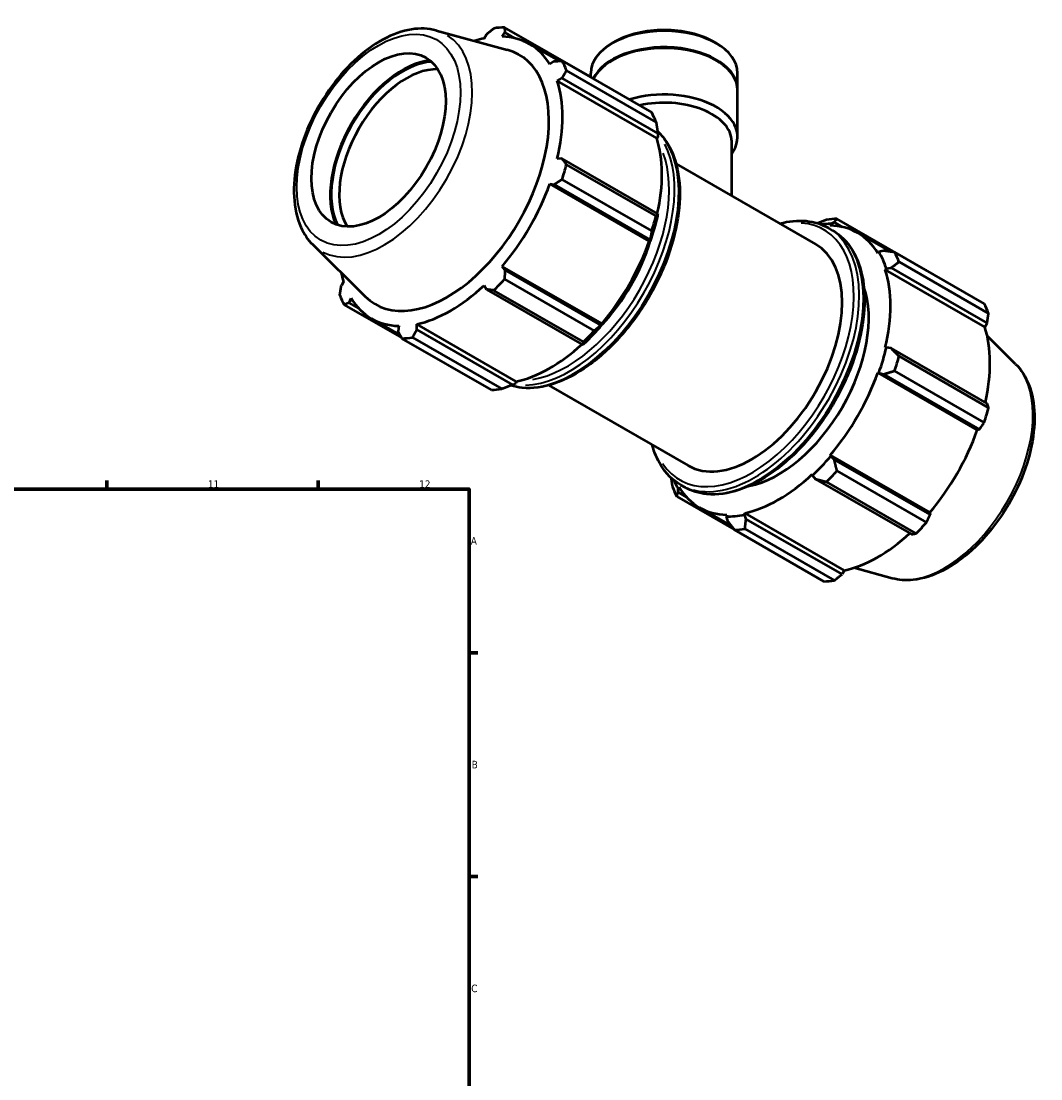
# Model space of a CAD drawing. Header units: millimetres. Extents: x 0 to 1011, y 0 to 839.
# Tile 6 of 6: x 672 to 1011, y 378 to 729. Entities that reach past the tile are written whole.
import ezdxf

# ---------------------------------------------------------------- set-up
doc = ezdxf.new("R2010")
doc.units = ezdxf.units.MM
for name, color, linetype, lineweight in [('Border (ISO)', 7, 'Continuous', 70), ('Visible (ISO)', 7, 'Continuous', 50), ('Visible Narrow (ISO)', 7, 'Continuous', 35)]:
    doc.layers.add(name, color=color, linetype=linetype, lineweight=lineweight)
doc.styles.add('Note Text (ISO)', font='tahoma.ttf')

# ---------------------------------------------------------------- blocks, each defined once
blk = doc.blocks.new('Borders Default Border')
at = {"layer": 'Border (ISO)'}
for p, q in [((700.83, 574), (700.83, 576.9)), ((770.92, 574), (770.92, 576.9)), ((821, 519.75), (823.9, 519.75)), ((821, 445.5), (823.9, 445.5))]:
    blk.add_line(p, q, dxfattribs=at)
at = {"layer": 'Border (ISO)', "flags": 128}
blk.add_lwpolyline([(20, 20), (20, 574), (821, 574), (821, 20), (20, 20)], dxfattribs=at)
at = {"layer": 'Border (ISO)', "color": 232, "true_color": 0xca0064, "char_height": 2.5, "attachment_point": 7, "style": 'Note Text (ISO)'}
for s, insert in [('11', (734.37, 574.4)), ('12', (804.46, 574.4)), ('A', (821.59, 555.62)), ('B', (821.89, 481.38)), ('C', (821.73, 407.08))]:
    blk.add_mtext(s, dxfattribs=dict(at, insert=insert))

msp = doc.modelspace()

# ---------------------------------------------------------------- linework, layer by layer
at = {"layer": 'Visible (ISO)'}
for p, q in [((862.469, 710.096), (832.757, 727.206)), ((810.098, 726.185), (833.709, 719.782)), ((826.755, 724.846), (826.006, 723.542)), ((831.989, 724.122), (832.932, 725.445)), ((832.932, 725.445), (836.133, 723.602)), ((841.054, 721.672), (850.81, 716.055)), ((869.3, 722.367), (868.47, 721.885)), ((902.202, 722.367), (903.032, 721.885)), ((849.242, 715.98), (847.79, 714.952)), ((851.888, 716.103), (881.6, 698.994)), ((883.045, 695.793), (853.333, 712.903)), ((850.268, 709.461), (851.801, 710.312)), ((883.286, 690.448), (850.268, 709.461)), ((851.801, 710.312), (883.63, 691.983)), ((861.406, 710.708), (861.406, 712.01)), ((910.096, 706.589), (910.096, 712.01)), ((910.096, 690.892), (910.096, 706.344)), ((883.63, 691.983), (883.667, 690.806)), ((883.667, 690.806), (883.286, 690.448)), ((908.149, 671.3), (908.149, 689.3)), ((851.801, 683.643), (850.268, 683.626)), ((883.63, 665.314), (851.801, 683.643)), ((853.333, 681.621), (883.045, 664.512)), ((889.713, 681.916), (935.955, 655.287)), ((847.79, 675.281), (849.242, 675.029)), ((880.807, 656.267), (847.79, 675.281)), ((849.242, 675.029), (881.071, 656.7)), ((881.6, 659.647), (851.888, 676.757)), ((883.667, 664.693), (883.63, 665.314)), ((972.776, 646.574), (943.065, 663.684)), ((940.229, 660.65), (941.606, 659.857)), ((940.808, 661.457), (940.993, 661.973)), ((940.993, 661.973), (942.161, 662.545)), ((942.161, 662.545), (944.952, 660.937)), ((881.161, 656.258), (880.807, 656.267)), ((881.071, 656.7), (881.161, 656.258)), ((949.874, 659.008), (960.674, 652.788)), ((769.17, 655.113), (786.56, 637.905)), ((956.963, 652.705), (956.609, 652.287)), ((958.471, 653.079), (956.963, 652.705)), ((962.196, 652.581), (991.908, 635.472)), ((993.352, 632.271), (963.641, 649.381)), ((832.932, 646.778), (831.989, 647.913)), ((865.006, 628.9), (831.989, 647.913)), ((864.761, 628.449), (832.932, 646.778)), ((959.087, 646.797), (959.468, 647.155)), ((959.087, 646.797), (992.105, 627.783)), ((959.468, 647.155), (961.029, 647.411)), ((961.029, 647.411), (992.858, 629.082)), ((779.398, 642.814), (778.644, 641.515)), ((832.757, 643.621), (862.469, 626.511)), ((826.006, 641.602), (826.755, 640.264)), ((826.755, 640.264), (858.584, 621.935)), ((858.981, 622.832), (829.269, 639.942)), ((779.595, 635.126), (798.663, 624.145)), ((781.202, 635.847), (781.876, 637.323)), ((784.326, 634.048), (781.202, 635.847)), ((788.611, 630.603), (798.171, 625.098)), ((797.677, 628.154), (797.513, 626.382)), ((803.689, 626.981), (803.66, 628.734)), ((836.678, 609.721), (803.66, 628.734)), ((865.191, 628.596), (864.761, 628.449)), ((865.006, 628.9), (865.191, 628.596)), ((992.858, 629.082), (992.105, 627.783)), ((835.518, 608.652), (803.689, 626.981)), ((1002.332, 615.485), (992.908, 624.81)), ((828.438, 606.914), (798.726, 624.023)), ((802.214, 624.362), (831.925, 607.252)), ((858.584, 621.935), (859.143, 622.217)), ((959.468, 621.042), (959.087, 620.961)), ((961.029, 620.743), (959.468, 621.042)), ((992.858, 602.413), (961.029, 620.743)), ((963.641, 618.099), (993.352, 600.99)), ((956.609, 612.616), (956.963, 612.607)), ((956.609, 612.616), (989.626, 593.602)), ((956.963, 612.607), (958.471, 612.128)), ((958.471, 612.128), (990.3, 593.799)), ((991.908, 596.125), (962.196, 613.235)), ((836.557, 609.211), (835.518, 608.652)), ((836.678, 609.721), (836.557, 609.211)), ((847.42, 608.473), (893.662, 581.844)), ((990.3, 593.799), (989.626, 593.602)), ((940.993, 584.945), (940.808, 585.248)), ((940.808, 585.248), (973.826, 566.235)), ((942.161, 583.878), (940.993, 584.945)), ((973.99, 565.549), (942.161, 583.878)), ((943.065, 580.099), (972.776, 562.989)), ((891.17, 575.456), (892.546, 574.663)), ((934.825, 578.937), (934.945, 578.566)), ((934.945, 578.566), (935.984, 577.363)), ((935.984, 577.363), (967.813, 559.034)), ((969.289, 559.31), (939.577, 576.42)), ((890.341, 574.241), (890.695, 574.659)), ((890.431, 572.946), (890.341, 574.241)), ((893.146, 571.383), (890.431, 572.946)), ((889.902, 571.604), (908.914, 560.656)), ((897.43, 567.938), (907.983, 561.862)), ((906.496, 565.489), (906.311, 564.973)), ((906.311, 564.973), (906.741, 563.481)), ((912.359, 565.56), (912.479, 566.069)), ((912.918, 564.08), (912.359, 565.56)), ((912.479, 566.069), (945.497, 547.056)), ((973.826, 566.235), (973.99, 565.549)), ((944.747, 545.751), (912.918, 564.08)), ((938.745, 543.392), (909.034, 560.501)), ((912.521, 560.84), (942.233, 543.73)), ((961.405, 544.412), (948.608, 547.883)), ((945.497, 547.056), (944.747, 545.751))]:
    msp.add_line(p, q, dxfattribs=at)
for centre, major_axis, ratio, start_param, end_param in [((815.742, 675.615), (28.195, 48.962), 0.5780931, 0.3435016, 0.4380292), ((885.751, 712.01), (-24.345, 0), 0.5758617, 3.1415927, 6.2831853), ((814.833, 676.138), (-26.222, -45.535), 0.5780931, 3.6196245, 3.7063532), ((814.833, 676.138), (26.222, 45.535), 0.5780931, 5.975819, 6.5866842), ((885.751, 712.966), (-23.176, 0), 0.5758617, 3.9231383, 5.5016397), ((813.739, 676.767), (23.847, 41.41), 0.5780931, 2.9904271, 6.4343509), ((885.751, 706.589), (-24.345, 0), 0.5758617, 3.1328452, 6.0206398), ((885.751, 706.344), (-24.345, 0), 0.5758617, 3.1415927, 6.0064193), ((798.895, 685.316), (-16.904, -29.354), 0.5780931, 3.5291932, 5.8955847), ((815.742, 675.615), (28.195, 48.962), 0.5780931, 5.8412887, 5.9358163), ((798.895, 685.316), (16.663, 28.935), 0.5780931, 0.3602848, 2.7813079), ((800.231, 684.546), (-15.72, -27.297), 0.5780931, 3.4384629, 5.9863151), ((814.833, 676.138), (26.222, 45.535), 0.5780931, 5.1904208, 5.8012861), ((885.751, 690.892), (24.345, 0), 0.5758617, 5.8804695, 8.3471806), ((885.751, 689.3), (22.397, 0), 0.5758617, 0, 1.9442401), ((845.453, 658.505), (28.195, 48.962), 0.5780931, 5.8412887, 5.9358163), ((847.85, 657.124), (-26.222, -45.535), 0.5780931, 2.0656152, 2.6596934), ((815.742, 675.615), (-28.195, -48.962), 0.5780931, 1.9142979, 2.0088255), ((814.833, 676.138), (26.222, 45.535), 0.5780931, 4.4050227, 5.0158879), ((847.85, 657.124), (26.504, 46.024), 0.5780931, 5.0158879, 5.1904208), ((845.453, 658.505), (-28.195, -48.962), 0.5780931, 1.9142979, 2.0088255), ((926.049, 612.093), (28.195, 48.962), 0.5780931, 0.3435016, 0.4380292), ((923.652, 613.473), (26.504, 46.024), 0.5780931, 0.3034989, 0.3991789), ((923.652, 613.473), (26.222, 45.535), 0.5780931, 5.975819, 6.5866842), ((847.85, 657.124), (-26.222, -45.535), 0.5780931, 1.26343, 1.8742952), ((853.535, 653.851), (-21.146, -36.721), 0.5780931, 1.182316, 1.9544182), ((914.809, 618.566), (21.146, 36.721), 0.5780931, 3.1415927, 6.2831853), ((923.652, 613.473), (26.504, 46.024), 0.5780931, 5.8012861, 5.975819), ((926.049, 612.093), (28.195, 48.962), 0.5780931, 5.8412887, 5.9358163), ((814.833, 676.138), (-26.222, -45.535), 0.5780931, 5.7184247, 5.8012861), ((923.652, 613.473), (26.222, 45.535), 0.5780931, 5.1904208, 5.8012861), ((815.742, 675.615), (-28.195, -48.962), 0.5780931, 1.1288997, 1.2234273), ((814.833, 676.138), (26.222, 45.535), 0.5780931, 3.6196245, 4.2304897), ((923.652, 613.473), (-21.146, -36.721), 0.5780931, 0.4569825, 2.6846102), ((815.742, 675.615), (-28.195, -48.962), 0.5780931, 5.8412887, 5.9358163), ((814.833, 676.138), (-26.222, -45.535), 0.5780931, 5.975819, 6.5866842), ((955.761, 594.983), (28.195, 48.962), 0.5780931, 5.8412887, 5.9358163), ((847.85, 657.124), (26.504, 46.024), 0.5780931, 4.2304897, 4.4050227), ((845.453, 658.505), (-28.195, -48.962), 0.5780931, 1.1288997, 1.2234273), ((956.669, 594.46), (-26.222, -45.535), 0.5780931, 2.0656152, 2.6596934), ((815.742, 675.615), (-28.195, -48.962), 0.5780931, 0.3435016, 0.4380292), ((847.85, 657.124), (-26.222, -45.535), 0.5780931, 0.4780318, 1.0719493), ((923.652, 613.473), (-26.504, -46.024), 0.5780931, 1.8742952, 2.0488282), ((926.049, 612.093), (28.195, 48.962), 0.5780931, 5.0558906, 5.1504181), ((923.652, 613.473), (26.222, 45.535), 0.5780931, 4.4050227, 5.0158879), ((845.453, 658.505), (-28.195, -48.962), 0.5780931, 0.3435016, 0.4380292), ((955.761, 594.983), (-28.195, -48.962), 0.5780931, 1.9142979, 2.0088255), ((956.669, 594.46), (-26.222, -45.535), 0.5780931, 1.26343, 1.8742952), ((923.652, 613.473), (-26.504, -46.024), 0.5780931, 1.0888971, 1.26343), ((926.049, 612.093), (28.195, 48.962), 0.5780931, 4.2704924, 4.36502), ((923.652, 613.473), (-26.504, -46.024), 0.5780931, 5.8840064, 5.975819), ((923.652, 613.473), (26.222, 45.535), 0.5780931, 3.6196245, 4.2304897), ((926.049, 612.093), (-28.195, -48.962), 0.5780931, 5.8412887, 5.9358163), ((923.652, 613.473), (-26.222, -45.535), 0.5780931, 5.975819, 6.5866842), ((923.652, 613.473), (-26.504, -46.024), 0.5780931, 0.3034989, 0.4780318), ((955.761, 594.983), (-28.195, -48.962), 0.5780931, 1.1288997, 1.2234273), ((926.049, 612.093), (-28.195, -48.962), 0.5780931, 0.3435016, 0.4380292), ((956.669, 594.46), (-26.222, -45.535), 0.5780931, 0.4780318, 1.0719493), ((955.761, 594.983), (-28.195, -48.962), 0.5780931, 0.3435016, 0.4380292)]:
    msp.add_ellipse(centre, major_axis=major_axis, ratio=ratio, start_param=start_param, end_param=end_param, dxfattribs=at)
msp.add_ellipse((790.999, 689.863), major_axis=(15.72, 27.297), ratio=0.5780931, dxfattribs=at)
for points, knots in [([(810.098, 726.185), (807.524, 726.883), (804.749, 726.975), (798.804, 726.026), (795.617, 724.87), (789.199, 721.382), (785.971, 718.994), (779.892, 713.285), (777.042, 709.964), (771.99, 702.739), (769.786, 698.839), (766.224, 690.824), (764.866, 686.711), (763.144, 678.639), (762.783, 674.682), (763.164, 667.305), (763.904, 663.88), (766.224, 658.689), (767.542, 656.724), (769.17, 655.113)], [5.6508865, 5.6508865, 5.6508865, 5.6508865, 5.9375323, 5.9375323, 6.2552526, 6.2552526, 6.5877037, 6.5877037, 6.9195397, 6.9195397, 7.2496192, 7.2496192, 7.5797848, 7.5797848, 7.9117999, 7.9117999, 8.2439261, 8.2439261, 8.4901479, 8.4901479, 8.4901479, 8.4901479]), ([(883.51, 692.795), (884.787, 691.61), (885.914, 690.219), (888.625, 685.799), (889.821, 682.363), (891.07, 674.572), (891.09, 670.192), (889.932, 660.986), (888.752, 656.16), (885.322, 646.559), (883.074, 641.786), (877.741, 632.764), (874.657, 628.516), (867.952, 620.963), (864.332, 617.66), (856.9, 612.337), (853.089, 610.319), (845.654, 607.81), (842.027, 607.314), (837.352, 607.763), (836.078, 608.014), (834.858, 608.39)], [0.915396, 0.915396, 0.915396, 0.915396, 1.0881156, 1.0881156, 1.4027526, 1.4027526, 1.7262014, 1.7262014, 2.0504269, 2.0504269, 2.3739275, 2.3739275, 2.6971443, 2.6971443, 3.0207198, 3.0207198, 3.3450112, 3.3450112, 3.6679696, 3.6679696, 3.7944734, 3.7944734, 3.7944734, 3.7944734]), ([(924.082, 662.124), (927.112, 662.937), (930.065, 663.227), (935.509, 662.704), (938.011, 661.927), (940.229, 660.65)], [6.54325867, 6.54325867, 6.54325867, 6.54325867, 6.80956227, 6.80956227, 7.06664976, 7.06664976, 7.06664976, 7.06664976]), ([(941.606, 659.857), (944.234, 658.343), (946.453, 656.131), (949.898, 650.514), (951.094, 647.078), (952.343, 639.287), (952.363, 634.907), (951.206, 625.701), (950.025, 620.875), (946.595, 611.274), (944.347, 606.501), (939.014, 597.479), (935.93, 593.231), (929.225, 585.678), (925.605, 582.375), (918.173, 577.052), (914.362, 575.034), (906.927, 572.525), (903.3, 572.029), (897.267, 572.608), (894.764, 573.386), (892.546, 574.663)], [0.7834645, 0.7834645, 0.7834645, 0.7834645, 1.0881156, 1.0881156, 1.4027526, 1.4027526, 1.7262014, 1.7262014, 2.0504269, 2.0504269, 2.3739275, 2.3739275, 2.6971443, 2.6971443, 3.0207198, 3.0207198, 3.3450112, 3.3450112, 3.6679696, 3.6679696, 3.9250571, 3.9250571, 3.9250571, 3.9250571]), ([(1002.332, 615.485), (1004.228, 613.609), (1005.7, 611.255), (1007.864, 605.637), (1008.464, 602.3), (1008.668, 594.998), (1008.223, 591.008), (1006.336, 582.884), (1004.895, 578.752), (1001.181, 570.756), (998.914, 566.892), (993.77, 559.789), (990.894, 556.55), (984.777, 551.009), (981.536, 548.711), (974.964, 545.337), (971.63, 544.258), (965.976, 543.66), (963.615, 543.813), (961.405, 544.412)], [0.9346301, 0.9346301, 0.9346301, 0.9346301, 1.2212759, 1.2212759, 1.5389962, 1.5389962, 1.8714473, 1.8714473, 2.2032833, 2.2032833, 2.5333628, 2.5333628, 2.8635284, 2.8635284, 3.1955435, 3.1955435, 3.5276697, 3.5276697, 3.7738915, 3.7738915, 3.7738915, 3.7738915]), ([(891.17, 575.456), (888.541, 576.969), (886.322, 579.182), (883.411, 583.928), (882.461, 586.194), (881.789, 588.681)], [3.92505711, 3.92505711, 3.92505711, 3.92505711, 4.22970829, 4.22970829, 4.4484482, 4.4484482, 4.4484482, 4.4484482])]:
    msp.add_open_spline(points, degree=3, knots=knots, dxfattribs=at)
for points, weights in [([(826.755, 724.846), (827.982, 725.839), (829.269, 726.868)], [1.00280730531, 1.00181165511, 1]), ([(832.757, 727.206), (832.841, 726.31), (832.932, 725.445)], [1, 1.00181165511, 1.00280730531]), ([(849.242, 715.98), (850.533, 716.043), (851.888, 716.103)], [1.00280730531, 1.00181165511, 1]), ([(853.333, 712.903), (852.546, 711.584), (851.801, 710.312)], [1, 1.00181165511, 1.00280730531]), ([(862.469, 710.096), (862.529, 710.019), (862.588, 709.942)], [1.0146190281, 1.01440784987, 1.01419460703]), ([(883.045, 695.793), (883.359, 693.84), (883.63, 691.983)], [1.0146190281, 1.01045080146, 1.00547822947]), ([(851.801, 683.643), (852.546, 682.656), (853.333, 681.621)], [1.00280730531, 1.00181165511, 1]), ([(851.888, 676.757), (850.533, 675.878), (849.242, 675.029)], [1, 1.00181165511, 1.00280730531]), ([(883.63, 665.314), (883.359, 664.912), (883.045, 664.512)], [1.00547822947, 1.01045080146, 1.0146190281]), ([(939.577, 663.346), (938.076, 662.773), (936.644, 662.207)], [1.0146190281, 1.01123187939, 1.00731359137]), ([(942.161, 662.545), (942.588, 663.112), (943.065, 663.684)], [1.00547822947, 1.01045080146, 1.0146190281]), ([(881.6, 659.647), (881.346, 658.134), (881.071, 656.7)], [1.0146190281, 1.01045080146, 1.00547822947]), ([(962.196, 652.581), (960.28, 652.844), (958.471, 653.079)], [1.0146190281, 1.01045080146, 1.00547822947]), ([(961.029, 647.411), (962.293, 648.385), (963.641, 649.381)], [1.00547822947, 1.01045080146, 1.0146190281]), ([(832.932, 646.778), (832.841, 645.235), (832.757, 643.621)], [1.00280730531, 1.00181165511, 1]), ([(972.839, 646.452), (972.808, 646.513), (972.776, 646.574)], [1.0001804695, 1.0000912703, 1]), ([(778.15, 638.326), (778.397, 639.956), (778.644, 641.515)], [1, 1.00181165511, 1.00280730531]), ([(829.269, 639.942), (827.982, 640.109), (826.755, 640.264)], [1, 1.00181165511, 1.00280730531]), ([(781.202, 635.847), (780.41, 635.497), (779.595, 635.126)], [1.00280730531, 1.00181165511, 1]), ([(992.858, 629.082), (993.105, 630.641), (993.352, 632.271)], [1.00280730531, 1.00181165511, 1]), ([(864.761, 628.449), (863.654, 627.491), (862.469, 626.511)], [1.00547822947, 1.01045080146, 1.0146190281]), ([(798.726, 624.023), (798.102, 625.23), (797.513, 626.382)], [1, 1.00181165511, 1.00280730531]), ([(803.689, 626.981), (802.961, 625.701), (802.214, 624.362)], [1.00280730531, 1.00181165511, 1]), ([(858.981, 622.832), (858.794, 622.365), (858.584, 621.935)], [1.0146190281, 1.01045080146, 1.00547822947]), ([(963.641, 618.099), (962.293, 619.457), (961.029, 620.743)], [1.0146190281, 1.01045080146, 1.00547822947]), ([(958.471, 612.128), (960.28, 612.679), (962.196, 613.235)], [1.00547822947, 1.01045080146, 1.0146190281]), ([(835.518, 608.652), (833.774, 607.957), (831.925, 607.252)], [1.00547822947, 1.01045080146, 1.0146190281]), ([(993.352, 600.99), (993.105, 601.713), (992.858, 602.413)], [1, 1.00181165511, 1.00280730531]), ([(990.3, 593.799), (991.093, 594.935), (991.908, 596.125)], [1.00280730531, 1.00181165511, 1]), ([(943.065, 580.099), (942.588, 582.036), (942.161, 583.878)], [1.0146190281, 1.01045080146, 1.00547822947]), ([(887.993, 577.802), (888.212, 576.333), (888.458, 574.804)], [1.00759457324, 1.01135362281, 1.0146190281]), ([(935.984, 577.363), (937.728, 576.91), (939.577, 576.42)], [1.00547822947, 1.01045080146, 1.0146190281]), ([(889.902, 571.604), (890.156, 572.298), (890.431, 572.946)], [1.0146190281, 1.01045080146, 1.00547822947]), ([(972.776, 562.989), (973.401, 564.292), (973.99, 565.549)], [1, 1.00181165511, 1.00280730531]), ([(906.741, 563.481), (907.848, 562.031), (909.034, 560.501)], [1.00547822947, 1.01045080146, 1.0146190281]), ([(912.521, 560.84), (912.708, 562.502), (912.918, 564.08)], [1.0146190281, 1.01045080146, 1.00547822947]), ([(967.813, 559.034), (968.541, 559.166), (969.289, 559.31)], [1.00280730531, 1.00181165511, 1]), ([(942.233, 543.73), (943.521, 544.758), (944.747, 545.751)], [1, 1.00181165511, 1.00280730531])]:
    msp.add_rational_spline(points, weights, degree=2, dxfattribs=at)
at = {"layer": 'Visible Narrow (ISO)'}
msp.add_ellipse((790.999, 689.863), major_axis=(19.162, 33.276), ratio=0.5780931, dxfattribs=at)
for centre, major_axis, start_param, end_param in [((792.763, 688.847), (20.7, 35.946), 3.1626232, 6.2621547), ((855.803, 652.545), (24.53, 42.597), 3.422718, 6.0006321), ((854.426, 653.337), (-24.53, -42.597), 0.3477732, 2.7915914), ((853.535, 653.851), (23.901, 41.505), 3.5834545, 5.8413235), ((914.809, 618.566), (23.901, 41.505), 2.8623131, 6.5624649), ((915.699, 618.053), (-24.53, -42.597), 0.1570796, 2.984513), ((917.076, 617.26), (24.53, 42.597), 3.2986723, 6.1261057), ((978.739, 581.75), (20.7, 35.946), 3.4347213, 5.9900566)]:
    msp.add_ellipse(centre, major_axis=major_axis, ratio=0.5780931, start_param=start_param, end_param=end_param, dxfattribs=at)

# ---------------------------------------------------------------- block references
msp.add_blockref('Borders Default Border', (0, 0))

doc.saveas('drawing.dxf')
